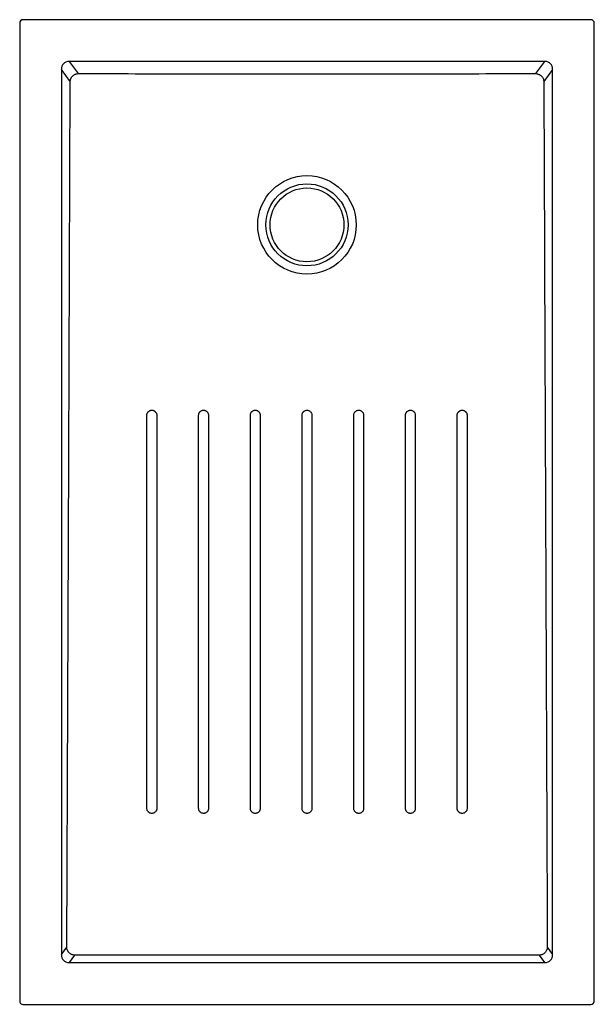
# Model space of a CAD drawing. Header units: millimetres. Extents: x 4118.86 to 4119.56, y 2367.68 to 2368.88.
import ezdxf

# ---------------------------------------------------------------- set-up
doc = ezdxf.new("R2010")
doc.units = ezdxf.units.MM
doc.layers.add('SANINDUSA', color=3, linetype='Continuous')

msp = doc.modelspace()

# ---------------------------------------------------------------- linework, layer by layer
at = {"layer": 'SANINDUSA'}
for p, q in [((4119.5543, 2368.8848), (4118.8623, 2368.8848)), ((4118.8583, 2368.8808), (4118.8583, 2367.6888)), ((4119.5583, 2367.6888), (4119.5583, 2368.8808)), ((4118.9091, 2368.8241), (4118.9091, 2367.7456)), ((4118.9198, 2368.8095), (4118.9091, 2368.8241)), ((4119.4982, 2368.8339), (4118.9185, 2368.8339)), ((4118.9185, 2368.8339), (4118.9294, 2368.8191)), ((4119.4873, 2368.8191), (4119.4982, 2368.8339)), ((4119.5075, 2368.8241), (4119.4968, 2368.8095)), ((4119.5075, 2367.7456), (4119.5075, 2368.8241)), ((4118.9091, 2367.7456), (4118.9156, 2367.7544)), ((4118.9251, 2367.7448), (4118.9185, 2367.7358)), ((4119.4982, 2367.7358), (4119.4916, 2367.7448)), ((4119.5011, 2367.7544), (4119.5075, 2367.7456)), ((4118.9185, 2367.7358), (4119.4982, 2367.7358)), ((4118.8623, 2367.6848), (4119.5543, 2367.6848))]:
    msp.add_line(p, q, dxfattribs=at)
at = {"layer": 'SANINDUSA', "flags": 128}
for points in [[(4118.9156, 2367.7544), (4118.9168, 2368.0528), (4118.918, 2368.3512), (4118.9198, 2368.8095)], [(4119.0133, 2367.9235), (4119.0133, 2367.9324), (4119.0133, 2367.9682), (4119.0133, 2368.1113), (4119.0133, 2368.4029)], [(4119.0763, 2367.9235), (4119.0763, 2367.9324), (4119.0763, 2367.9682), (4119.0763, 2368.1113), (4119.0763, 2368.4029)], [(4119.0883, 2368.4029), (4119.0883, 2368.3939), (4119.0883, 2368.3582), (4119.0883, 2368.215), (4119.0883, 2367.9235)], [(4119.1393, 2367.9235), (4119.1393, 2367.9324), (4119.1393, 2367.9682), (4119.1393, 2368.1113), (4119.1393, 2368.4029)], [(4119.2023, 2367.9235), (4119.2023, 2367.9324), (4119.2023, 2367.9682), (4119.2023, 2368.1113), (4119.2023, 2368.4029)], [(4119.2143, 2368.4029), (4119.2143, 2368.3939), (4119.2143, 2368.3581), (4119.2143, 2368.2866), (4119.2143, 2368.1434), (4119.2143, 2367.9235)], [(4119.2653, 2367.9235), (4119.2653, 2367.9324), (4119.2653, 2367.9682), (4119.2653, 2368.1113), (4119.2653, 2368.4029)], [(4119.3283, 2367.9235), (4119.3283, 2367.9324), (4119.3283, 2367.9682), (4119.3283, 2368.1113), (4119.3283, 2368.2571), (4119.3283, 2368.4029)], [(4119.3403, 2368.4029), (4119.3403, 2368.3939), (4119.3403, 2368.3582), (4119.3403, 2368.2151), (4119.3403, 2367.9235)], [(4119.3913, 2367.9235), (4119.3913, 2367.9324), (4119.3913, 2367.9682), (4119.3913, 2368.1113), (4119.3914, 2368.4029)], [(4119.4916, 2367.7448), (4119.3423, 2367.7448), (4119.1931, 2367.7448), (4118.9251, 2367.7448)]]:
    msp.add_lwpolyline(points, dxfattribs=at)
at = {"layer": 'SANINDUSA'}
for radius in [0.06, 0.05, 0.045]:
    msp.add_circle((4119.2083, 2368.6348), radius, dxfattribs=at)
for centre, major_axis, ratio, start_param, end_param in [((4118.8623, 2368.8808), (0.00283, -0.00283), 0.999805, 2.356292, 3.926893), ((4119.5543, 2368.8808), (-0.00283, -0.00283), 0.999805, 2.356292, 3.926893), ((4118.9198, 2368.8227), (-0.00695, 0.00944), 0.853352, 5.692293, 7.174452), ((4119.4969, 2368.8227), (0.00695, 0.00944), 0.853352, 5.391918, 6.874077), ((4118.9198, 2367.7469), (0.00695, 0.00944), 0.853352, 2.250326, 3.732485), ((4119.4969, 2367.7469), (-0.00695, 0.00944), 0.853352, 2.550701, 4.03286), ((4118.8623, 2367.6888), (0.00283, 0.00283), 0.999805, 2.356292, 3.926893), ((4119.5543, 2367.6888), (-0.00283, 0.00283), 0.999805, 2.356292, 3.926893)]:
    msp.add_ellipse(centre, major_axis=major_axis, ratio=ratio, start_param=start_param, end_param=end_param, dxfattribs=at)
for points, knots in [([(4118.9198, 2368.8095), (4118.9199, 2368.8101), (4118.9199, 2368.8107), (4118.9201, 2368.8117), (4118.9202, 2368.812), (4118.9204, 2368.8125), (4118.9206, 2368.8131), (4118.9209, 2368.8137), (4118.9212, 2368.8142), (4118.9214, 2368.8145), (4118.9219, 2368.8153), (4118.9223, 2368.8157), (4118.9231, 2368.8166), (4118.9236, 2368.817), (4118.9247, 2368.8177), (4118.9252, 2368.818), (4118.9261, 2368.8184), (4118.9263, 2368.8185), (4118.9269, 2368.8187), (4118.9272, 2368.8188), (4118.9281, 2368.819), (4118.9288, 2368.819), (4118.9294, 2368.8191)], [0, 0, 0, 0, 0.125, 0.125, 0.1875, 0.1875, 0.25, 0.3125, 0.3125, 0.375, 0.375, 0.5, 0.5, 0.625, 0.625, 0.75, 0.75, 0.8125, 0.8125, 0.875, 0.875, 1, 1, 1, 1]), ([(4118.9294, 2368.8191), (4118.9759, 2368.8191), (4119.0224, 2368.819), (4119.0921, 2368.819), (4119.1153, 2368.819), (4119.1618, 2368.819), (4119.1851, 2368.819), (4119.2316, 2368.819), (4119.2548, 2368.819), (4119.3013, 2368.819), (4119.3246, 2368.819), (4119.3943, 2368.819), (4119.4408, 2368.8191), (4119.4873, 2368.8191)], [0, 0, 0, 0, 0.25, 0.25, 0.375, 0.375, 0.5, 0.5, 0.625, 0.625, 0.75, 0.75, 1, 1, 1, 1]), ([(4119.4873, 2368.8191), (4119.4879, 2368.819), (4119.4885, 2368.819), (4119.4897, 2368.8187), (4119.4903, 2368.8185), (4119.4912, 2368.8181), (4119.4915, 2368.818), (4119.492, 2368.8177), (4119.4923, 2368.8175), (4119.493, 2368.817), (4119.4935, 2368.8166), (4119.4942, 2368.8159), (4119.4944, 2368.8157), (4119.4948, 2368.8152), (4119.495, 2368.815), (4119.4955, 2368.8142), (4119.4958, 2368.8137), (4119.4962, 2368.8128), (4119.4963, 2368.8125), (4119.4965, 2368.8119), (4119.4965, 2368.8116), (4119.4967, 2368.8107), (4119.4968, 2368.8101), (4119.4968, 2368.8095)], [0, 0, 0, 0, 0.125, 0.125, 0.25, 0.25, 0.3125, 0.3125, 0.375, 0.375, 0.5, 0.5, 0.5625, 0.5625, 0.625, 0.625, 0.75, 0.75, 0.8125, 0.8125, 0.875, 0.875, 1, 1, 1, 1]), ([(4119.4968, 2368.8095), (4119.4972, 2368.7216), (4119.4975, 2368.6337), (4119.4982, 2368.4578), (4119.4986, 2368.3699), (4119.4996, 2368.1061), (4119.5003, 2367.9303), (4119.5011, 2367.7544)], [0, 0, 0, 0, 0.25, 0.25, 0.5, 0.5, 1, 1, 1, 1]), ([(4119.0133, 2368.4029), (4119.0133, 2368.4033), (4119.0133, 2368.4037), (4119.0135, 2368.4044), (4119.0136, 2368.4048), (4119.0139, 2368.4055), (4119.0141, 2368.4059), (4119.0144, 2368.4064), (4119.0145, 2368.4065), (4119.0148, 2368.4068), (4119.0149, 2368.407), (4119.0153, 2368.4074), (4119.0156, 2368.4076), (4119.0163, 2368.4081), (4119.0166, 2368.4083), (4119.0174, 2368.4086), (4119.0177, 2368.4087), (4119.0185, 2368.4088), (4119.0189, 2368.4089), (4119.0193, 2368.4089)], [0, 0, 0, 0, 0.125, 0.125, 0.25, 0.25, 0.375, 0.375, 0.4375, 0.4375, 0.5, 0.5, 0.625, 0.625, 0.75, 0.75, 0.875, 0.875, 1, 1, 1, 1]), ([(4119.0193, 2368.4089), (4119.0197, 2368.4089), (4119.0201, 2368.4088), (4119.0209, 2368.4087), (4119.0212, 2368.4086), (4119.022, 2368.4083), (4119.0223, 2368.4081), (4119.0228, 2368.4078), (4119.023, 2368.4076), (4119.0233, 2368.4074), (4119.0234, 2368.4073), (4119.0238, 2368.4068), (4119.0241, 2368.4065), (4119.0245, 2368.4059), (4119.0247, 2368.4055), (4119.025, 2368.4048), (4119.0251, 2368.4044), (4119.0253, 2368.4037), (4119.0253, 2368.4033), (4119.0253, 2368.4029)], [0, 0, 0, 0, 0.125, 0.125, 0.25, 0.25, 0.375, 0.375, 0.4375, 0.4375, 0.5, 0.5, 0.625, 0.625, 0.75, 0.75, 0.875, 0.875, 1, 1, 1, 1]), ([(4119.0763, 2368.4029), (4119.0763, 2368.4033), (4119.0764, 2368.4037), (4119.0765, 2368.4044), (4119.0766, 2368.4048), (4119.0769, 2368.4055), (4119.0771, 2368.4059), (4119.0774, 2368.4064), (4119.0775, 2368.4065), (4119.0778, 2368.4068), (4119.0779, 2368.407), (4119.0783, 2368.4074), (4119.0786, 2368.4076), (4119.0793, 2368.4081), (4119.0797, 2368.4083), (4119.0804, 2368.4086), (4119.0807, 2368.4087), (4119.0815, 2368.4088), (4119.0819, 2368.4089), (4119.0823, 2368.4089)], [0, 0, 0, 0, 0.125, 0.125, 0.25, 0.25, 0.375, 0.375, 0.4375, 0.4375, 0.5, 0.5, 0.625, 0.625, 0.75, 0.75, 0.875, 0.875, 1, 1, 1, 1]), ([(4119.0823, 2368.4089), (4119.0827, 2368.4089), (4119.0831, 2368.4088), (4119.0839, 2368.4087), (4119.0842, 2368.4086), (4119.085, 2368.4083), (4119.0853, 2368.4081), (4119.0858, 2368.4078), (4119.086, 2368.4076), (4119.0863, 2368.4074), (4119.0864, 2368.4073), (4119.0868, 2368.4068), (4119.0871, 2368.4065), (4119.0875, 2368.4059), (4119.0877, 2368.4055), (4119.088, 2368.4048), (4119.0881, 2368.4044), (4119.0883, 2368.4037), (4119.0883, 2368.4033), (4119.0883, 2368.4029)], [0, 0, 0, 0, 0.125, 0.125, 0.25, 0.25, 0.375, 0.375, 0.4375, 0.4375, 0.5, 0.5, 0.625, 0.625, 0.75, 0.75, 0.875, 0.875, 1, 1, 1, 1]), ([(4119.1393, 2368.4029), (4119.1393, 2368.4033), (4119.1394, 2368.4037), (4119.1395, 2368.4044), (4119.1396, 2368.4048), (4119.1399, 2368.4055), (4119.1401, 2368.4059), (4119.1404, 2368.4064), (4119.1406, 2368.4065), (4119.1408, 2368.4068), (4119.1409, 2368.407), (4119.1414, 2368.4074), (4119.1417, 2368.4076), (4119.1423, 2368.4081), (4119.1427, 2368.4083), (4119.1434, 2368.4086), (4119.1438, 2368.4087), (4119.1445, 2368.4088), (4119.1449, 2368.4089), (4119.1453, 2368.4089)], [0, 0, 0, 0, 0.125, 0.125, 0.25, 0.25, 0.375, 0.375, 0.4375, 0.4375, 0.5, 0.5, 0.625, 0.625, 0.75, 0.75, 0.875, 0.875, 1, 1, 1, 1]), ([(4119.1453, 2368.4089), (4119.1457, 2368.4089), (4119.1461, 2368.4088), (4119.1469, 2368.4087), (4119.1472, 2368.4086), (4119.148, 2368.4083), (4119.1483, 2368.4081), (4119.1488, 2368.4078), (4119.149, 2368.4076), (4119.1493, 2368.4074), (4119.1494, 2368.4073), (4119.1498, 2368.4068), (4119.1501, 2368.4065), (4119.1505, 2368.4059), (4119.1507, 2368.4055), (4119.151, 2368.4048), (4119.1511, 2368.4044), (4119.1513, 2368.4037), (4119.1513, 2368.4033), (4119.1513, 2368.4029)], [0, 0, 0, 0, 0.125, 0.125, 0.25, 0.25, 0.375, 0.375, 0.4375, 0.4375, 0.5, 0.5, 0.625, 0.625, 0.75, 0.75, 0.875, 0.875, 1, 1, 1, 1]), ([(4119.2023, 2368.4029), (4119.2023, 2368.4033), (4119.2024, 2368.4037), (4119.2025, 2368.4044), (4119.2026, 2368.4048), (4119.2029, 2368.4055), (4119.2031, 2368.4059), (4119.2034, 2368.4064), (4119.2036, 2368.4065), (4119.2038, 2368.4068), (4119.2039, 2368.407), (4119.2044, 2368.4074), (4119.2047, 2368.4076), (4119.2053, 2368.4081), (4119.2057, 2368.4083), (4119.2064, 2368.4086), (4119.2068, 2368.4087), (4119.2075, 2368.4088), (4119.2079, 2368.4089), (4119.2083, 2368.4089)], [0, 0, 0, 0, 0.125, 0.125, 0.25, 0.25, 0.375, 0.375, 0.4375, 0.4375, 0.5, 0.5, 0.625, 0.625, 0.75, 0.75, 0.875, 0.875, 1, 1, 1, 1]), ([(4119.2083, 2368.4089), (4119.2087, 2368.4089), (4119.2091, 2368.4088), (4119.2099, 2368.4087), (4119.2103, 2368.4086), (4119.211, 2368.4083), (4119.2113, 2368.4081), (4119.2118, 2368.4078), (4119.212, 2368.4076), (4119.2123, 2368.4074), (4119.2124, 2368.4073), (4119.2128, 2368.4068), (4119.2131, 2368.4065), (4119.2135, 2368.4059), (4119.2137, 2368.4055), (4119.214, 2368.4048), (4119.2141, 2368.4044), (4119.2143, 2368.4037), (4119.2143, 2368.4033), (4119.2143, 2368.4029)], [0, 0, 0, 0, 0.125, 0.125, 0.25, 0.25, 0.375, 0.375, 0.4375, 0.4375, 0.5, 0.5, 0.625, 0.625, 0.75, 0.75, 0.875, 0.875, 1, 1, 1, 1]), ([(4119.2653, 2368.4029), (4119.2653, 2368.4033), (4119.2654, 2368.4037), (4119.2655, 2368.4044), (4119.2656, 2368.4048), (4119.2659, 2368.4055), (4119.2661, 2368.4059), (4119.2665, 2368.4064), (4119.2666, 2368.4065), (4119.2668, 2368.4068), (4119.267, 2368.407), (4119.2674, 2368.4074), (4119.2677, 2368.4076), (4119.2683, 2368.4081), (4119.2687, 2368.4083), (4119.2694, 2368.4086), (4119.2698, 2368.4087), (4119.2706, 2368.4088), (4119.2709, 2368.4089), (4119.2713, 2368.4089)], [0, 0, 0, 0, 0.125, 0.125, 0.25, 0.25, 0.375, 0.375, 0.4375, 0.4375, 0.5, 0.5, 0.625, 0.625, 0.75, 0.75, 0.875, 0.875, 1, 1, 1, 1]), ([(4119.2713, 2368.4089), (4119.2717, 2368.4089), (4119.2721, 2368.4088), (4119.2729, 2368.4087), (4119.2733, 2368.4086), (4119.274, 2368.4083), (4119.2743, 2368.4081), (4119.2748, 2368.4078), (4119.275, 2368.4076), (4119.2753, 2368.4074), (4119.2754, 2368.4073), (4119.2759, 2368.4068), (4119.2761, 2368.4065), (4119.2765, 2368.4059), (4119.2767, 2368.4055), (4119.277, 2368.4048), (4119.2771, 2368.4044), (4119.2773, 2368.4037), (4119.2773, 2368.4033), (4119.2773, 2368.4029)], [0, 0, 0, 0, 0.125, 0.125, 0.25, 0.25, 0.375, 0.375, 0.4375, 0.4375, 0.5, 0.5, 0.625, 0.625, 0.75, 0.75, 0.875, 0.875, 1, 1, 1, 1]), ([(4119.3283, 2368.4029), (4119.3283, 2368.4033), (4119.3284, 2368.4037), (4119.3285, 2368.4044), (4119.3287, 2368.4048), (4119.329, 2368.4055), (4119.3291, 2368.4059), (4119.3295, 2368.4064), (4119.3296, 2368.4065), (4119.3298, 2368.4068), (4119.33, 2368.407), (4119.3304, 2368.4074), (4119.3307, 2368.4076), (4119.3313, 2368.4081), (4119.3317, 2368.4083), (4119.3324, 2368.4086), (4119.3328, 2368.4087), (4119.3336, 2368.4088), (4119.334, 2368.4089), (4119.3343, 2368.4089)], [0, 0, 0, 0, 0.125, 0.125, 0.25, 0.25, 0.375, 0.375, 0.4375, 0.4375, 0.5, 0.5, 0.625, 0.625, 0.75, 0.75, 0.875, 0.875, 1, 1, 1, 1]), ([(4119.3343, 2368.4089), (4119.3347, 2368.4089), (4119.3351, 2368.4088), (4119.3359, 2368.4087), (4119.3363, 2368.4086), (4119.337, 2368.4083), (4119.3374, 2368.4081), (4119.3378, 2368.4078), (4119.338, 2368.4076), (4119.3383, 2368.4074), (4119.3384, 2368.4073), (4119.3389, 2368.4068), (4119.3391, 2368.4065), (4119.3396, 2368.4059), (4119.3397, 2368.4055), (4119.34, 2368.4048), (4119.3402, 2368.4044), (4119.3403, 2368.4037), (4119.3403, 2368.4033), (4119.3403, 2368.4029)], [0, 0, 0, 0, 0.125, 0.125, 0.25, 0.25, 0.375, 0.375, 0.4375, 0.4375, 0.5, 0.5, 0.625, 0.625, 0.75, 0.75, 0.875, 0.875, 1, 1, 1, 1]), ([(4119.3914, 2368.4029), (4119.3914, 2368.4033), (4119.3914, 2368.4037), (4119.3915, 2368.4044), (4119.3917, 2368.4048), (4119.392, 2368.4055), (4119.3921, 2368.4059), (4119.3925, 2368.4064), (4119.3926, 2368.4065), (4119.3928, 2368.4068), (4119.393, 2368.407), (4119.3934, 2368.4074), (4119.3937, 2368.4076), (4119.3943, 2368.4081), (4119.3947, 2368.4083), (4119.3954, 2368.4086), (4119.3958, 2368.4087), (4119.3966, 2368.4088), (4119.397, 2368.4089), (4119.3974, 2368.4089)], [0, 0, 0, 0, 0.125, 0.125, 0.25, 0.25, 0.375, 0.375, 0.4375, 0.4375, 0.5, 0.5, 0.625, 0.625, 0.75, 0.75, 0.875, 0.875, 1, 1, 1, 1]), ([(4119.3974, 2368.4089), (4119.3978, 2368.4089), (4119.3981, 2368.4088), (4119.3989, 2368.4087), (4119.3993, 2368.4086), (4119.4, 2368.4083), (4119.4004, 2368.4081), (4119.4008, 2368.4078), (4119.401, 2368.4076), (4119.4013, 2368.4074), (4119.4015, 2368.4073), (4119.4019, 2368.4068), (4119.4021, 2368.4065), (4119.4026, 2368.4059), (4119.4027, 2368.4055), (4119.403, 2368.4048), (4119.4032, 2368.4044), (4119.4033, 2368.4037), (4119.4034, 2368.4033), (4119.4034, 2368.4029)], [0, 0, 0, 0, 0.125, 0.125, 0.25, 0.25, 0.375, 0.375, 0.4375, 0.4375, 0.5, 0.5, 0.625, 0.625, 0.75, 0.75, 0.875, 0.875, 1, 1, 1, 1]), ([(4119.0253, 2368.4029), (4119.0253, 2368.3829), (4119.0253, 2368.3629), (4119.0253, 2368.323), (4119.0253, 2368.303), (4119.0253, 2368.2431), (4119.0253, 2368.2031), (4119.0253, 2368.0833), (4119.0253, 2368.0034), (4119.0253, 2367.9235)], [0, 0, 0, 0, 0.125, 0.125, 0.25, 0.25, 0.5, 0.5, 1, 1, 1, 1]), ([(4119.1513, 2368.4029), (4119.1513, 2368.3829), (4119.1513, 2368.3629), (4119.1513, 2368.323), (4119.1513, 2368.303), (4119.1513, 2368.2431), (4119.1513, 2368.2031), (4119.1513, 2368.0833), (4119.1513, 2368.0034), (4119.1513, 2367.9235)], [0, 0, 0, 0, 0.125, 0.125, 0.25, 0.25, 0.5, 0.5, 1, 1, 1, 1]), ([(4119.2773, 2368.4029), (4119.2773, 2368.3829), (4119.2773, 2368.3629), (4119.2773, 2368.323), (4119.2773, 2368.303), (4119.2773, 2368.2431), (4119.2773, 2368.2031), (4119.2773, 2368.0833), (4119.2773, 2368.0034), (4119.2773, 2367.9235)], [0, 0, 0, 0, 0.125, 0.125, 0.25, 0.25, 0.5, 0.5, 1, 1, 1, 1]), ([(4119.4034, 2368.4029), (4119.4034, 2368.3829), (4119.4034, 2368.3629), (4119.4034, 2368.323), (4119.4034, 2368.303), (4119.4033, 2368.2431), (4119.4033, 2368.2031), (4119.4033, 2368.0833), (4119.4033, 2368.0034), (4119.4033, 2367.9235)], [0, 0, 0, 0, 0.125, 0.125, 0.25, 0.25, 0.5, 0.5, 1, 1, 1, 1]), ([(4119.0193, 2367.9175), (4119.0189, 2367.9175), (4119.0185, 2367.9175), (4119.0178, 2367.9177), (4119.0174, 2367.9178), (4119.0167, 2367.9181), (4119.0163, 2367.9183), (4119.0158, 2367.9186), (4119.0157, 2367.9187), (4119.0154, 2367.919), (4119.0152, 2367.9191), (4119.0148, 2367.9195), (4119.0146, 2367.9198), (4119.0141, 2367.9205), (4119.0139, 2367.9208), (4119.0136, 2367.9216), (4119.0135, 2367.9219), (4119.0134, 2367.9227), (4119.0133, 2367.9231), (4119.0133, 2367.9235)], [0, 0, 0, 0, 0.125, 0.125, 0.25, 0.25, 0.375, 0.375, 0.4375, 0.4375, 0.5, 0.5, 0.625, 0.625, 0.75, 0.75, 0.875, 0.875, 1, 1, 1, 1]), ([(4119.0253, 2367.9235), (4119.0253, 2367.9231), (4119.0253, 2367.9227), (4119.0251, 2367.9219), (4119.025, 2367.9216), (4119.0247, 2367.9208), (4119.0245, 2367.9205), (4119.0242, 2367.92), (4119.0241, 2367.9198), (4119.0238, 2367.9195), (4119.0237, 2367.9194), (4119.0233, 2367.919), (4119.023, 2367.9187), (4119.0223, 2367.9183), (4119.022, 2367.9181), (4119.0213, 2367.9178), (4119.0209, 2367.9177), (4119.0201, 2367.9175), (4119.0197, 2367.9175), (4119.0193, 2367.9175)], [0, 0, 0, 0, 0.125, 0.125, 0.25, 0.25, 0.375, 0.375, 0.4375, 0.4375, 0.5, 0.5, 0.625, 0.625, 0.75, 0.75, 0.875, 0.875, 1, 1, 1, 1]), ([(4119.0823, 2367.9175), (4119.0819, 2367.9175), (4119.0815, 2367.9175), (4119.0808, 2367.9177), (4119.0804, 2367.9178), (4119.0797, 2367.9181), (4119.0793, 2367.9183), (4119.0788, 2367.9186), (4119.0787, 2367.9187), (4119.0784, 2367.919), (4119.0782, 2367.9191), (4119.0778, 2367.9195), (4119.0776, 2367.9198), (4119.0771, 2367.9205), (4119.0769, 2367.9208), (4119.0766, 2367.9215), (4119.0765, 2367.9219), (4119.0764, 2367.9227), (4119.0763, 2367.9231), (4119.0763, 2367.9235)], [0, 0, 0, 0, 0.125, 0.125, 0.25, 0.25, 0.375, 0.375, 0.4375, 0.4375, 0.5, 0.5, 0.625, 0.625, 0.75, 0.75, 0.875, 0.875, 1, 1, 1, 1]), ([(4119.0883, 2367.9235), (4119.0883, 2367.9231), (4119.0883, 2367.9227), (4119.0881, 2367.9219), (4119.088, 2367.9216), (4119.0877, 2367.9208), (4119.0875, 2367.9205), (4119.0872, 2367.92), (4119.0871, 2367.9198), (4119.0868, 2367.9195), (4119.0867, 2367.9194), (4119.0863, 2367.919), (4119.086, 2367.9187), (4119.0853, 2367.9183), (4119.085, 2367.9181), (4119.0843, 2367.9178), (4119.0839, 2367.9177), (4119.0831, 2367.9175), (4119.0827, 2367.9175), (4119.0823, 2367.9175)], [0, 0, 0, 0, 0.125, 0.125, 0.25, 0.25, 0.375, 0.375, 0.4375, 0.4375, 0.5, 0.5, 0.625, 0.625, 0.75, 0.75, 0.875, 0.875, 1, 1, 1, 1]), ([(4119.1453, 2367.9175), (4119.1449, 2367.9175), (4119.1445, 2367.9175), (4119.1438, 2367.9177), (4119.1434, 2367.9178), (4119.1427, 2367.9181), (4119.1423, 2367.9183), (4119.1418, 2367.9186), (4119.1417, 2367.9187), (4119.1414, 2367.919), (4119.1412, 2367.9191), (4119.1408, 2367.9195), (4119.1406, 2367.9198), (4119.1401, 2367.9205), (4119.1399, 2367.9208), (4119.1396, 2367.9215), (4119.1395, 2367.9219), (4119.1394, 2367.9227), (4119.1393, 2367.9231), (4119.1393, 2367.9235)], [0, 0, 0, 0, 0.125, 0.125, 0.25, 0.25, 0.375, 0.375, 0.4375, 0.4375, 0.5, 0.5, 0.625, 0.625, 0.75, 0.75, 0.875, 0.875, 1, 1, 1, 1]), ([(4119.1513, 2367.9235), (4119.1513, 2367.9231), (4119.1513, 2367.9227), (4119.1511, 2367.9219), (4119.151, 2367.9216), (4119.1507, 2367.9208), (4119.1505, 2367.9205), (4119.1502, 2367.92), (4119.1501, 2367.9198), (4119.1498, 2367.9195), (4119.1497, 2367.9194), (4119.1493, 2367.919), (4119.149, 2367.9187), (4119.1483, 2367.9183), (4119.148, 2367.9181), (4119.1473, 2367.9178), (4119.1469, 2367.9177), (4119.1461, 2367.9175), (4119.1457, 2367.9175), (4119.1453, 2367.9175)], [0, 0, 0, 0, 0.125, 0.125, 0.25, 0.25, 0.375, 0.375, 0.4375, 0.4375, 0.5, 0.5, 0.625, 0.625, 0.75, 0.75, 0.875, 0.875, 1, 1, 1, 1]), ([(4119.2083, 2367.9175), (4119.2079, 2367.9175), (4119.2075, 2367.9175), (4119.2068, 2367.9177), (4119.2064, 2367.9178), (4119.2057, 2367.9181), (4119.2053, 2367.9183), (4119.2048, 2367.9186), (4119.2047, 2367.9187), (4119.2044, 2367.919), (4119.2042, 2367.9191), (4119.2038, 2367.9195), (4119.2036, 2367.9198), (4119.2031, 2367.9205), (4119.2029, 2367.9208), (4119.2026, 2367.9215), (4119.2025, 2367.9219), (4119.2024, 2367.9227), (4119.2023, 2367.9231), (4119.2023, 2367.9235)], [0, 0, 0, 0, 0.125, 0.125, 0.25, 0.25, 0.375, 0.375, 0.4375, 0.4375, 0.5, 0.5, 0.625, 0.625, 0.75, 0.75, 0.875, 0.875, 1, 1, 1, 1]), ([(4119.2143, 2367.9235), (4119.2143, 2367.9231), (4119.2143, 2367.9227), (4119.2141, 2367.9219), (4119.214, 2367.9216), (4119.2137, 2367.9208), (4119.2135, 2367.9205), (4119.2132, 2367.92), (4119.2131, 2367.9198), (4119.2128, 2367.9195), (4119.2127, 2367.9194), (4119.2123, 2367.919), (4119.212, 2367.9187), (4119.2113, 2367.9183), (4119.211, 2367.9181), (4119.2103, 2367.9178), (4119.2099, 2367.9177), (4119.2091, 2367.9175), (4119.2087, 2367.9175), (4119.2083, 2367.9175)], [0, 0, 0, 0, 0.125, 0.125, 0.25, 0.25, 0.375, 0.375, 0.4375, 0.4375, 0.5, 0.5, 0.625, 0.625, 0.75, 0.75, 0.875, 0.875, 1, 1, 1, 1]), ([(4119.2713, 2367.9175), (4119.2709, 2367.9175), (4119.2705, 2367.9175), (4119.2698, 2367.9177), (4119.2694, 2367.9178), (4119.2687, 2367.9181), (4119.2683, 2367.9183), (4119.2678, 2367.9186), (4119.2677, 2367.9187), (4119.2674, 2367.919), (4119.2672, 2367.9191), (4119.2668, 2367.9195), (4119.2666, 2367.9198), (4119.2661, 2367.9205), (4119.2659, 2367.9208), (4119.2656, 2367.9215), (4119.2655, 2367.9219), (4119.2654, 2367.9227), (4119.2653, 2367.9231), (4119.2653, 2367.9235)], [0, 0, 0, 0, 0.125, 0.125, 0.25, 0.25, 0.375, 0.375, 0.4375, 0.4375, 0.5, 0.5, 0.625, 0.625, 0.75, 0.75, 0.875, 0.875, 1, 1, 1, 1]), ([(4119.2773, 2367.9235), (4119.2773, 2367.9231), (4119.2773, 2367.9227), (4119.2771, 2367.9219), (4119.277, 2367.9216), (4119.2767, 2367.9208), (4119.2765, 2367.9205), (4119.2762, 2367.92), (4119.2761, 2367.9198), (4119.2759, 2367.9195), (4119.2757, 2367.9194), (4119.2753, 2367.919), (4119.275, 2367.9187), (4119.2743, 2367.9183), (4119.274, 2367.9181), (4119.2733, 2367.9178), (4119.2729, 2367.9177), (4119.2721, 2367.9175), (4119.2717, 2367.9175), (4119.2713, 2367.9175)], [0, 0, 0, 0, 0.125, 0.125, 0.25, 0.25, 0.375, 0.375, 0.4375, 0.4375, 0.5, 0.5, 0.625, 0.625, 0.75, 0.75, 0.875, 0.875, 1, 1, 1, 1]), ([(4119.3343, 2367.9175), (4119.3339, 2367.9175), (4119.3336, 2367.9175), (4119.3328, 2367.9177), (4119.3324, 2367.9178), (4119.3317, 2367.9181), (4119.3313, 2367.9183), (4119.3308, 2367.9186), (4119.3307, 2367.9187), (4119.3304, 2367.919), (4119.3302, 2367.9191), (4119.3298, 2367.9195), (4119.3296, 2367.9198), (4119.3291, 2367.9205), (4119.3289, 2367.9208), (4119.3286, 2367.9215), (4119.3285, 2367.9219), (4119.3284, 2367.9227), (4119.3283, 2367.9231), (4119.3283, 2367.9235)], [0, 0, 0, 0, 0.125, 0.125, 0.25, 0.25, 0.375, 0.375, 0.4375, 0.4375, 0.5, 0.5, 0.625, 0.625, 0.75, 0.75, 0.875, 0.875, 1, 1, 1, 1]), ([(4119.3403, 2367.9235), (4119.3403, 2367.9231), (4119.3403, 2367.9227), (4119.3401, 2367.9219), (4119.34, 2367.9216), (4119.3397, 2367.9208), (4119.3395, 2367.9205), (4119.3392, 2367.92), (4119.3391, 2367.9198), (4119.3389, 2367.9195), (4119.3387, 2367.9194), (4119.3383, 2367.919), (4119.338, 2367.9187), (4119.3374, 2367.9183), (4119.337, 2367.9181), (4119.3363, 2367.9178), (4119.3359, 2367.9177), (4119.3351, 2367.9175), (4119.3347, 2367.9175), (4119.3343, 2367.9175)], [0, 0, 0, 0, 0.125, 0.125, 0.25, 0.25, 0.375, 0.375, 0.4375, 0.4375, 0.5, 0.5, 0.625, 0.625, 0.75, 0.75, 0.875, 0.875, 1, 1, 1, 1]), ([(4119.3973, 2367.9175), (4119.3969, 2367.9175), (4119.3966, 2367.9175), (4119.3958, 2367.9177), (4119.3954, 2367.9178), (4119.3947, 2367.9181), (4119.3943, 2367.9183), (4119.3938, 2367.9186), (4119.3937, 2367.9187), (4119.3934, 2367.919), (4119.3932, 2367.9191), (4119.3928, 2367.9195), (4119.3926, 2367.9198), (4119.3921, 2367.9205), (4119.3919, 2367.9208), (4119.3916, 2367.9216), (4119.3915, 2367.9219), (4119.3914, 2367.9227), (4119.3913, 2367.9231), (4119.3913, 2367.9235)], [0, 0, 0, 0, 0.125, 0.125, 0.25, 0.25, 0.375, 0.375, 0.4375, 0.4375, 0.5, 0.5, 0.625, 0.625, 0.75, 0.75, 0.875, 0.875, 1, 1, 1, 1]), ([(4119.4033, 2367.9235), (4119.4033, 2367.9231), (4119.4033, 2367.9227), (4119.4031, 2367.9219), (4119.403, 2367.9216), (4119.4027, 2367.9208), (4119.4025, 2367.9205), (4119.4022, 2367.92), (4119.4021, 2367.9198), (4119.4019, 2367.9195), (4119.4017, 2367.9194), (4119.4013, 2367.919), (4119.401, 2367.9187), (4119.4004, 2367.9183), (4119.4, 2367.9181), (4119.3993, 2367.9178), (4119.3989, 2367.9177), (4119.3981, 2367.9175), (4119.3977, 2367.9175), (4119.3973, 2367.9175)], [0, 0, 0, 0, 0.125, 0.125, 0.25, 0.25, 0.375, 0.375, 0.4375, 0.4375, 0.5, 0.5, 0.625, 0.625, 0.75, 0.75, 0.875, 0.875, 1, 1, 1, 1]), ([(4118.9251, 2367.7448), (4118.9245, 2367.7448), (4118.9239, 2367.7449), (4118.9227, 2367.7452), (4118.9221, 2367.7454), (4118.9212, 2367.7458), (4118.9209, 2367.7459), (4118.9204, 2367.7462), (4118.9201, 2367.7464), (4118.9194, 2367.7469), (4118.9189, 2367.7473), (4118.9182, 2367.748), (4118.918, 2367.7482), (4118.9176, 2367.7487), (4118.9174, 2367.7489), (4118.9169, 2367.7497), (4118.9166, 2367.7502), (4118.9163, 2367.7511), (4118.9162, 2367.7514), (4118.916, 2367.752), (4118.9159, 2367.7523), (4118.9157, 2367.7532), (4118.9156, 2367.7538), (4118.9156, 2367.7544)], [0, 0, 0, 0, 0.125, 0.125, 0.25, 0.25, 0.3125, 0.3125, 0.375, 0.375, 0.5, 0.5, 0.5625, 0.5625, 0.625, 0.625, 0.75, 0.75, 0.8125, 0.8125, 0.875, 0.875, 1, 1, 1, 1]), ([(4119.5011, 2367.7544), (4119.501, 2367.7538), (4119.501, 2367.7532), (4119.5008, 2367.7523), (4119.5007, 2367.752), (4119.5005, 2367.7514), (4119.5004, 2367.7511), (4119.5, 2367.7502), (4119.4997, 2367.7497), (4119.499, 2367.7486), (4119.4986, 2367.7482), (4119.498, 2367.7475), (4119.4978, 2367.7473), (4119.4973, 2367.7469), (4119.497, 2367.7467), (4119.4963, 2367.7462), (4119.4957, 2367.7459), (4119.4949, 2367.7455), (4119.4946, 2367.7454), (4119.494, 2367.7452), (4119.4937, 2367.7451), (4119.4928, 2367.7449), (4119.4922, 2367.7448), (4119.4916, 2367.7448)], [0, 0, 0, 0, 0.125, 0.125, 0.1875, 0.1875, 0.25, 0.25, 0.375, 0.375, 0.5, 0.5, 0.5625, 0.5625, 0.625, 0.625, 0.75, 0.75, 0.8125, 0.8125, 0.875, 0.875, 1, 1, 1, 1])]:
    msp.add_open_spline(points, degree=3, knots=knots, dxfattribs=at)

doc.saveas('drawing.dxf')
